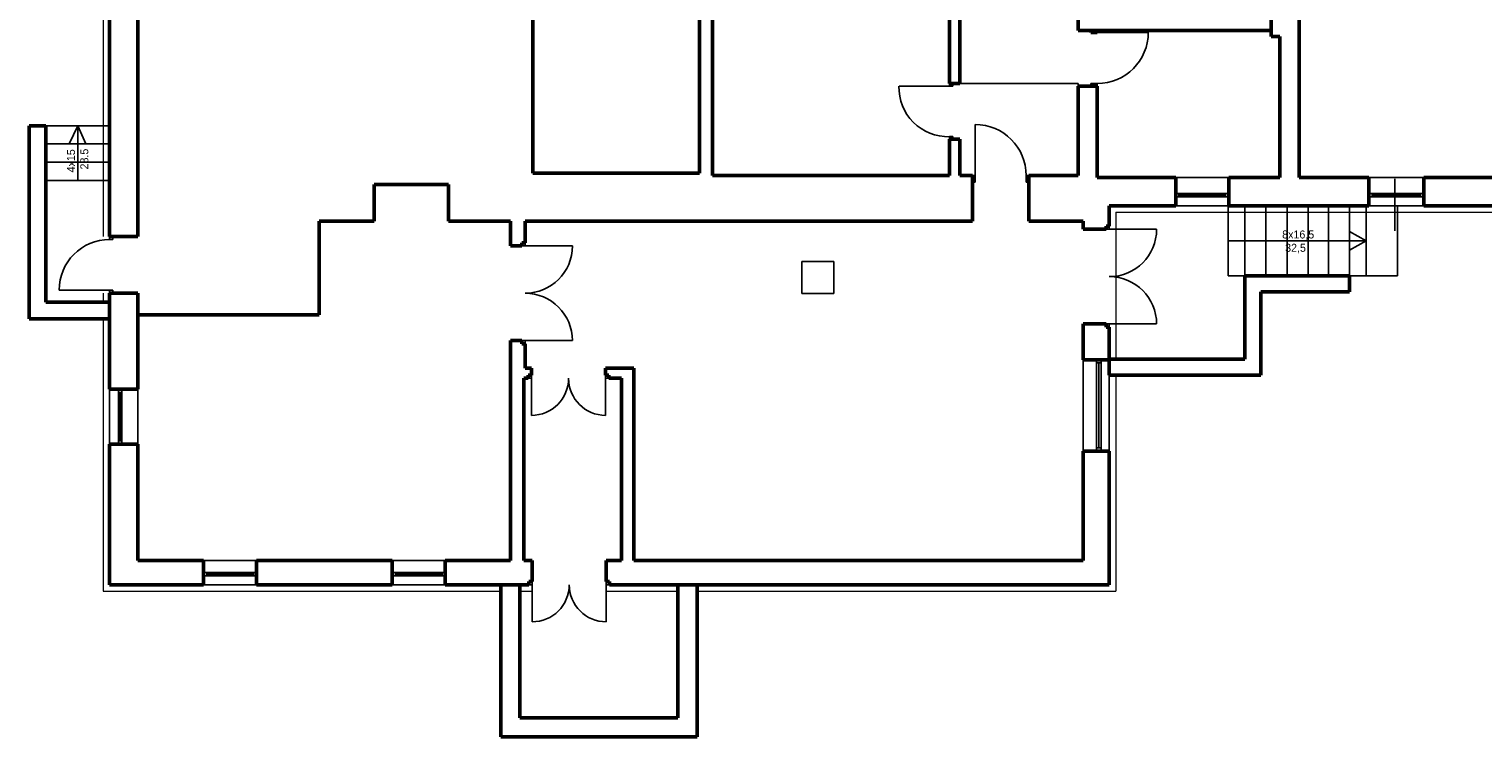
# Model space of a CAD drawing. Header units: millimetres. Extents: x 10990 to 23188, y -38075 to -27370.
# Tile 1 of 29: x 10993 to 13268, y -30106 to -28999. Entities that reach past the tile are written whole.
import ezdxf

# ---------------------------------------------------------------- set-up
doc = ezdxf.new("R2010")
doc.units = ezdxf.units.MM
for name, color, linetype in [('Drzwi', 32, 'Continuous'), ('Okna', 40, 'Continuous'), ('Opis okno', 50, 'Continuous'), ('Widokowa', 94, 'Continuous')]:
    doc.layers.add(name, color=color, linetype=linetype)
doc.layers.add('Przekrój', color=180, linetype='Continuous', lineweight=50)

msp = doc.modelspace()

# ---------------------------------------------------------------- linework, layer by layer
at = {"layer": 'Drzwi'}
for p, q in [((12664.3, -29004.1), (12744.3, -29004.1)), ((12433.3, -29088.1), (12354.3, -29088.1)), ((12433.3, -29084.1), (12433.3, -29088.1)), ((12433.3, -29088.1), (12438.3, -29088.1)), ((12438.3, -29088.1), (12438.3, -29084.1)), ((12449.3, -29084.1), (12634.3, -29084.1)), ((12634.3, -29084.1), (12634.3, -29088.1)), ((12664.3, -29084.1), (12654.3, -29084.1)), ((12654.3, -29084.1), (12654.3, -29088.1)), ((12664.3, -29088.1), (12664.3, -29084.1)), ((11119.3, -29150.1), (11019.3, -29150.1)), ((11069.3, -29150.1), (11056.2, -29178.6)), ((11069.3, -29235.6), (11069.3, -29150.1)), ((11069.3, -29150.1), (11082.3, -29178.6)), ((12473.3, -29228.1), (12473.3, -29148.1)), ((11119.3, -29178.6), (11019.3, -29178.6)), ((12433.3, -29171.1), (12433.3, -29167.1)), ((12433.3, -29167.1), (12438.3, -29167.1)), ((12438.3, -29167.1), (12438.3, -29171.1)), ((11119.3, -29207.1), (11019.3, -29207.1)), ((11119.3, -29235.6), (11019.3, -29235.6)), ((12469.3, -29228.1), (12473.3, -29228.1)), ((12473.3, -29238.1), (12469.3, -29238.1)), ((12473.3, -29228.1), (12473.3, -29238.1)), ((12557.3, -29228.1), (12553.3, -29228.1)), ((12553.3, -29228.1), (12553.3, -29238.1)), ((12553.3, -29238.1), (12557.3, -29238.1)), ((13129.9, -29314.3), (13129.9, -29233)), ((12869.3, -29385.1), (12869.3, -29275.1)), ((12895.3, -29385.1), (12895.3, -29275.1)), ((12928.3, -29385.1), (12928.3, -29275.1)), ((12961.3, -29385.1), (12961.3, -29275.1)), ((12994.3, -29385.1), (12994.3, -29275.1)), ((13026.3, -29385.1), (13026.3, -29275.1)), ((13059.3, -29385.1), (13059.3, -29275.1)), ((13085.3, -29385.1), (13085.3, -29275.1)), ((13134.3, -29385.1), (13134.3, -29275.1)), ((12683.3, -29312.1), (12678.3, -29312.1)), ((12683.3, -29307.1), (12683.3, -29312.1)), ((12683.3, -29312.1), (12757.3, -29312.1)), ((13085.3, -29330.1), (13059.3, -29315.3)), ((11119.3, -29328.1), (11119.3, -29323.1)), ((11124.3, -29328.1), (11119.3, -29328.1)), ((11124.3, -29323.1), (11124.3, -29328.1)), ((11769.3, -29338.1), (11764.3, -29338.1)), ((11769.3, -29333.1), (11769.3, -29338.1)), ((11769.3, -29338.1), (11843.3, -29338.1)), ((12869.3, -29330.1), (13085.3, -29330.1)), ((13085.3, -29330.1), (13059.3, -29344.9)), ((12895.3, -29385.1), (12869.3, -29385.1)), ((13059.3, -29385.1), (13134.3, -29385.1)), ((11119.3, -29407.1), (11040.3, -29407.1)), ((11124.3, -29407.1), (11119.3, -29407.1)), ((11119.3, -29412.1), (11119.3, -29407.1)), ((11124.3, -29407.1), (11124.3, -29412.1)), ((12678.3, -29460.1), (12642.3, -29460.1)), ((12678.3, -29460.1), (12683.3, -29460.1)), ((12683.3, -29460.1), (12683.3, -29465.1)), ((12683.3, -29460.1), (12757.3, -29460.1)), ((11764.3, -29486.1), (11769.3, -29486.1)), ((11769.3, -29486.1), (11769.3, -29491.1)), ((11769.3, -29486.1), (11843.3, -29486.1)), ((12642.3, -29516.1), (12642.3, -29680.1)), ((12683.3, -29521.1), (12683.3, -29675.1)), ((11779.3, -29545.1), (11774.3, -29545.1)), ((11779.3, -29540.1), (11779.3, -29545.1)), ((11779.3, -29545.1), (11779.3, -29603.1)), ((11895.3, -29545.1), (11895.3, -29540.1)), ((11900.3, -29545.1), (11895.3, -29545.1)), ((11895.3, -29545.1), (11895.3, -29603.1)), ((11780.3, -29863.1), (11780.3, -29868.1)), ((11896.3, -29868.1), (11896.3, -29863.1)), ((11780.3, -29868.1), (11775.3, -29868.1)), ((11780.3, -29868.1), (11780.3, -29926.1)), ((11901.3, -29868.1), (11896.3, -29868.1)), ((11896.3, -29868.1), (11896.3, -29926.1))]:
    msp.add_line(p, q, dxfattribs=at)
for centre, radius, start, end in [((12664.3, -29004.1), 80, 270, 0), ((12430.9, -29090.5), 76.7, 178.2571, 271.7429), ((12473.3, -29228.1), 80, 0, 90), ((12683.3, -29312.1), 74, 270, 0), ((11119.3, -29407.1), 79, 90, 180), ((11769.3, -29338.1), 74, 270, 0), ((12683.3, -29460.1), 74, 0, 90), ((11769.3, -29486.1), 74, 0, 90), ((11779.3, -29545.1), 58, 270, 0), ((11895.3, -29545.1), 58, 180, 270), ((11780.3, -29868.1), 58, 270, 0), ((11896.3, -29868.1), 58, 180, 270)]:
    msp.add_arc(centre, radius, start, end, dxfattribs=at)
at = {"layer": 'Okna'}
for p, q in [((12663.3, -29516.1), (12663.3, -29659.1)), ((12670.3, -29521.1), (12663.3, -29521.1)), ((12666.8, -29521.1), (12666.8, -29654.1)), ((12670.3, -29516.1), (12670.3, -29659.1)), ((12670.3, -29654.1), (12663.3, -29654.1))]:
    msp.add_line(p, q, dxfattribs=at)
at = {"layer": 'Opis okno'}
for p, q in [((12870.3, -29256.1), (12787.3, -29256.1)), ((12787.3, -29256.1), (12787.3, -29261.1)), ((12787.3, -29261.1), (12870.3, -29261.1)), ((12792.3, -29256.1), (12792.3, -29261.1)), ((12865.3, -29258.6), (12792.3, -29258.6)), ((12865.3, -29261.1), (12865.3, -29256.1)), ((12870.3, -29261.1), (12870.3, -29256.1)), ((13175.3, -29256.1), (13089.3, -29256.1)), ((13089.3, -29256.1), (13089.3, -29261.1)), ((13175.3, -29256.1), (13089.3, -29256.1)), ((13089.3, -29256.1), (13089.3, -29261.1)), ((13089.3, -29261.1), (13175.3, -29261.1)), ((13089.3, -29261.1), (13175.3, -29261.1)), ((13094.3, -29256.1), (13094.3, -29261.1)), ((13094.3, -29256.1), (13094.3, -29261.1)), ((13170.3, -29258.6), (13094.3, -29258.6)), ((13170.3, -29258.6), (13094.3, -29258.6)), ((13170.3, -29261.1), (13170.3, -29256.1)), ((13170.3, -29261.1), (13170.3, -29256.1)), ((13175.3, -29261.1), (13175.3, -29256.1)), ((13175.3, -29261.1), (13175.3, -29256.1)), ((11138.3, -29562.1), (11133.3, -29562.1)), ((11133.3, -29562.1), (11133.3, -29648.1)), ((11138.3, -29567.1), (11133.3, -29567.1)), ((11135.8, -29643.1), (11135.8, -29567.1)), ((11138.3, -29648.1), (11138.3, -29562.1)), ((11133.3, -29643.1), (11138.3, -29643.1)), ((11133.3, -29648.1), (11138.3, -29648.1)), ((11349.3, -29849.1), (11266.3, -29849.1)), ((11266.3, -29849.1), (11266.3, -29854.1)), ((11266.3, -29854.1), (11349.3, -29854.1)), ((11271.3, -29849.1), (11271.3, -29854.1)), ((11344.3, -29851.6), (11271.3, -29851.6)), ((11344.3, -29854.1), (11344.3, -29849.1)), ((11349.3, -29854.1), (11349.3, -29849.1)), ((11644.3, -29849.1), (11561.3, -29849.1)), ((11561.3, -29849.1), (11561.3, -29854.1)), ((11561.3, -29854.1), (11644.3, -29854.1)), ((11566.3, -29849.1), (11566.3, -29854.1)), ((11639.3, -29851.6), (11566.3, -29851.6)), ((11639.3, -29854.1), (11639.3, -29849.1)), ((11644.3, -29854.1), (11644.3, -29849.1))]:
    msp.add_line(p, q, dxfattribs=at)
at = {"layer": 'Przekrój'}
for p, q in [((11163.3, -29230.1), (11163.3, -28659.1)), ((12042.3, -29224.1), (12042.3, -28659.1)), ((12449.3, -29084.1), (12449.3, -28659.1)), ((12634.3, -29001.1), (12634.3, -28788.1)), ((12433.3, -29084.1), (12433.3, -28813.1)), ((11119.3, -28878.1), (11119.3, -29150.1)), ((11781.3, -28908.1), (11781.3, -29224.1)), ((12936.3, -29010.6), (12936.3, -28890.6)), ((12980.3, -29231.1), (12980.3, -28887.1)), ((12062.3, -28933.1), (12062.3, -29228.1)), ((12664.3, -29001.1), (12634.3, -29001.1)), ((12654.3, -29004.1), (12654.3, -29001.1)), ((12664.3, -29004.1), (12654.3, -29004.1)), ((12664.3, -29001.1), (12664.3, -29004.1)), ((12936.3, -29001.1), (12664.3, -29001.1)), ((12950.3, -29010.6), (12936.3, -29010.6)), ((12950.3, -29231.1), (12950.3, -29010.6)), ((12449.3, -29084.1), (12433.3, -29084.1)), ((12634.3, -29228.1), (12634.3, -29088.1)), ((12634.3, -29088.1), (12664.3, -29088.1)), ((12664.3, -29088.1), (12664.3, -29231)), ((10993.3, -29150.1), (10993.3, -29452.1)), ((10993.3, -29150.1), (11019.3, -29150.1)), ((11019.3, -29150.1), (11019.3, -29426.1)), ((11119.3, -29323.1), (11119.3, -29150.1)), ((12449.3, -29171.1), (12433.3, -29171.1)), ((12433.3, -29171.1), (12433.3, -29228.1)), ((12449.3, -29228.1), (12449.3, -29171.1)), ((11781.3, -29224.1), (12042.3, -29224.1)), ((11163.3, -29230.1), (11163.3, -29323.1)), ((11649.3, -29242.1), (11533.3, -29242.1)), ((11533.3, -29242.1), (11533.3, -29299.1)), ((11649.3, -29299.1), (11649.3, -29242.1)), ((12433.3, -29228.1), (12062.3, -29228.1)), ((12469.3, -29228.1), (12449.3, -29228.1)), ((12469.3, -29299.1), (12469.3, -29228.1)), ((12557.3, -29299.1), (12557.3, -29228.1)), ((12557.3, -29228.1), (12634.3, -29228.1)), ((12664.3, -29231), (12787.3, -29231.1)), ((12787.3, -29275.1), (12787.3, -29231.1)), ((12870.3, -29275.1), (12870.3, -29231.1)), ((12870.3, -29231.1), (12950.3, -29231.1)), ((12870.3, -29231.1), (12870.3, -29256.1)), ((12870.3, -29231.1), (12870.3, -29275.1)), ((13089.3, -29231.1), (12980.3, -29231.1)), ((13089.3, -29275.1), (13089.3, -29231.1)), ((13089.3, -29275.1), (13089.3, -29231.1)), ((13290.3, -29231.1), (13175.3, -29231.1)), ((13175.3, -29231.1), (13175.3, -29256.1)), ((13175.3, -29231.1), (13175.3, -29275.1)), ((13175.3, -29231.1), (13175.3, -29256.1)), ((13175.3, -29231.1), (13175.3, -29275.1)), ((12683.3, -29275.1), (12787.3, -29275.1)), ((12683.3, -29307.1), (12683.3, -29275.1)), ((13089.3, -29275.1), (12870.3, -29275.1)), ((13175.3, -29275.1), (13350.3, -29275.1)), ((11533.3, -29299.1), (11447.3, -29299.1)), ((11447.3, -29299.1), (11447.3, -29446.1)), ((11746.3, -29299.1), (11649.3, -29299.1)), ((11746.3, -29338.1), (11746.3, -29299.1)), ((12469.3, -29299.1), (11769.3, -29299.1)), ((11769.3, -29299.1), (11769.3, -29333.1)), ((12642.3, -29299.1), (12557.3, -29299.1)), ((12642.3, -29312.1), (12642.3, -29299.1)), ((12678.3, -29312.1), (12642.3, -29312.1)), ((12678.3, -29312.1), (12678.3, -29307.1)), ((12678.3, -29307.1), (12683.3, -29307.1)), ((11119.3, -29323.1), (11163.3, -29323.1)), ((11764.3, -29338.1), (11746.3, -29338.1)), ((11764.3, -29338.1), (11764.3, -29333.1)), ((11764.3, -29333.1), (11769.3, -29333.1)), ((13059.3, -29385.1), (12895.3, -29385.1)), ((12895.3, -29385.1), (12895.3, -29515.1)), ((13059.3, -29385.1), (13059.3, -29410.1)), ((11019.3, -29426.1), (11119.3, -29426.1)), ((11119.3, -29426.1), (11119.3, -29412.1)), ((11119.3, -29412.1), (11163.3, -29412.1)), ((11119.3, -29426.1), (11119.3, -29452.1)), ((11163.3, -29412.1), (11163.3, -29562.1)), ((13059.3, -29410.1), (12920.3, -29410.1)), ((12920.3, -29410.1), (12920.3, -29540.1)), ((10993.3, -29452.1), (11119.3, -29452.1)), ((11119.3, -29452.1), (11119.3, -29562.1)), ((11447.3, -29446.1), (11163.3, -29446.1)), ((12678.3, -29460.1), (12642.3, -29460.1)), ((12642.3, -29460.1), (12642.3, -29516.1)), ((12678.3, -29465.1), (12678.3, -29460.1)), ((12683.3, -29465.1), (12678.3, -29465.1)), ((12683.3, -29465.1), (12683.3, -29516.1)), ((11746.3, -29830.1), (11746.3, -29486.1)), ((11746.3, -29486.1), (11764.3, -29486.1)), ((11764.3, -29491.1), (11764.3, -29486.1)), ((11769.3, -29491.1), (11764.3, -29491.1)), ((11769.3, -29491.1), (11769.3, -29529.1)), ((12642.3, -29516.1), (12683.3, -29516.1)), ((12895.3, -29515.1), (12683.3, -29515.1)), ((12683.3, -29540.1), (12683.3, -29516.1)), ((11774.3, -29545.1), (11767.3, -29545.1)), ((11767.3, -29545.1), (11767.3, -29830.1)), ((11769.3, -29529.1), (11779.3, -29529.1)), ((11774.3, -29545.1), (11774.3, -29540.1)), ((11774.3, -29540.1), (11779.3, -29540.1)), ((11779.3, -29529.1), (11779.3, -29540.1)), ((11939.3, -29529.1), (11895.3, -29529.1)), ((11895.3, -29529.1), (11895.3, -29540.1)), ((11895.3, -29540.1), (11900.3, -29540.1)), ((11900.3, -29540.1), (11900.3, -29545.1)), ((11900.3, -29545.1), (11920.3, -29545.1)), ((11920.3, -29545.1), (11920.3, -29830.1)), ((11939.3, -29830.1), (11939.3, -29529.1)), ((12920.3, -29540.1), (12683.3, -29540.1)), ((11163.3, -29562.1), (11119.3, -29562.1)), ((11119.3, -29562.1), (11163.3, -29562.1)), ((11119.3, -29648.1), (11119.3, -29868.1)), ((11163.3, -29648.1), (11119.3, -29648.1)), ((11163.3, -29648.1), (11119.3, -29648.1)), ((11163.3, -29648.1), (11138.3, -29648.1)), ((11163.3, -29648.1), (11163.3, -29830.1)), ((12642.3, -29659.1), (12683.3, -29659.1)), ((12642.3, -29659.1), (12642.3, -29830.1)), ((12683.3, -29659.1), (12683.3, -29868.1)), ((11163.3, -29830.1), (11266.3, -29830.1)), ((11266.3, -29830.1), (11266.3, -29868.1)), ((11266.3, -29830.1), (11266.3, -29868.1)), ((11266.3, -29868.1), (11266.3, -29830.1)), ((11349.3, -29830.1), (11349.3, -29868.1)), ((11349.3, -29830.1), (11561.3, -29830.1)), ((11349.3, -29830.1), (11349.3, -29868.1)), ((11349.3, -29868.1), (11349.3, -29830.1)), ((11349.3, -29830.1), (11349.3, -29855.1)), ((11349.3, -29830.1), (11349.3, -29868.1)), ((11561.3, -29830.1), (11561.3, -29868.1)), ((11561.3, -29868.1), (11561.3, -29830.1)), ((11644.3, -29830.1), (11644.3, -29868.1)), ((11644.3, -29868.1), (11644.3, -29830.1)), ((11644.3, -29830.1), (11644.3, -29855.1)), ((11644.3, -29830.1), (11644.3, -29868.1)), ((11644.3, -29830.1), (11746.3, -29830.1)), ((11767.3, -29830.1), (11780.3, -29830.1)), ((11780.3, -29830.1), (11780.3, -29863.1)), ((11920.3, -29830.1), (11896.3, -29830.1)), ((11896.3, -29830.1), (11896.3, -29863.1)), ((12642.3, -29830.1), (11939.3, -29830.1)), ((11775.3, -29868.1), (11775.3, -29863.1)), ((11775.3, -29863.1), (11780.3, -29863.1)), ((11896.3, -29863.1), (11901.3, -29863.1)), ((11901.3, -29863.1), (11901.3, -29868.1)), ((11119.3, -29868.1), (11266.3, -29868.1)), ((11349.3, -29868.1), (11561.3, -29868.1)), ((11644.3, -29868.1), (11775.3, -29868.1)), ((11731.3, -29868.1), (11731.3, -30106.1)), ((11761.3, -29868.1), (11761.3, -30076.1)), ((11901.3, -29868.1), (12683.3, -29868.1)), ((12008.3, -30076.1), (12008.3, -29868.1)), ((12038.3, -30106.1), (12038.3, -29868.1)), ((11761.3, -30076.1), (12008.3, -30076.1)), ((11731.3, -30106.1), (12038.3, -30106.1))]:
    msp.add_line(p, q, dxfattribs=at)
at = {"layer": 'Przekrój', "lineweight": 20}
for p, q in [((11109.3, -28888.1), (11109.3, -29323.1)), ((12693.3, -29285.1), (12693.3, -29515.1)), ((12693.3, -29285.1), (13293.3, -29285.1)), ((11109.3, -29412.1), (11109.3, -29426.1)), ((11109.3, -29452.1), (11109.3, -29562.1)), ((11109.3, -29452.1), (11109.3, -29878.1)), ((12693.3, -29540.1), (12693.3, -29878.1)), ((11109.3, -29878.1), (11731.3, -29878.1)), ((11761.3, -29878.1), (11780.3, -29878.1)), ((11896.3, -29878.1), (12008.3, -29878.1)), ((12038.3, -29878.1), (12693.3, -29878.1))]:
    msp.add_line(p, q, dxfattribs=at)
at = {"layer": 'Widokowa'}
for p, q in [((12784.3, -29231.1), (12870.3, -29231.1)), ((13089.3, -29231.1), (13175.3, -29231.1)), ((13089.3, -29231.1), (13175.3, -29231.1)), ((12787.3, -29275.1), (12870.3, -29275.1)), ((13089.3, -29275.1), (13175.3, -29275.1)), ((13089.3, -29275.1), (13175.3, -29275.1)), ((12202.4, -29362.5), (12202.4, -29412.5)), ((12252.4, -29362.5), (12202.4, -29362.5)), ((12252.4, -29412.5), (12252.4, -29362.5)), ((12202.4, -29412.5), (12252.4, -29412.5)), ((11119.3, -29562.1), (11119.3, -29648.1)), ((11163.3, -29562.1), (11163.3, -29648.1)), ((11263.3, -29830.1), (11349.3, -29830.1)), ((11266.3, -29830.1), (11349.3, -29830.1)), ((11558.3, -29830.1), (11644.3, -29830.1)), ((11266.3, -29868.1), (11349.3, -29868.1)), ((11266.3, -29868.1), (11349.3, -29868.1)), ((11561.3, -29868.1), (11644.3, -29868.1))]:
    msp.add_line(p, q, dxfattribs=at)

# ---------------------------------------------------------------- texts
at = {"layer": 'Drzwi', "insert": (11052.6, -29223.1), "char_height": 12.5, "width": 60.077, "attachment_point": 1, "rotation": 90}
msp.add_mtext('4x15\\P 28.5', dxfattribs=at)
at = {"layer": 'Widokowa', "insert": (12953.7, -29313.9), "char_height": 12.5, "attachment_point": 1}
msp.add_mtext('8x16,5\\P 32,5', dxfattribs=at)

doc.saveas('drawing.dxf')
